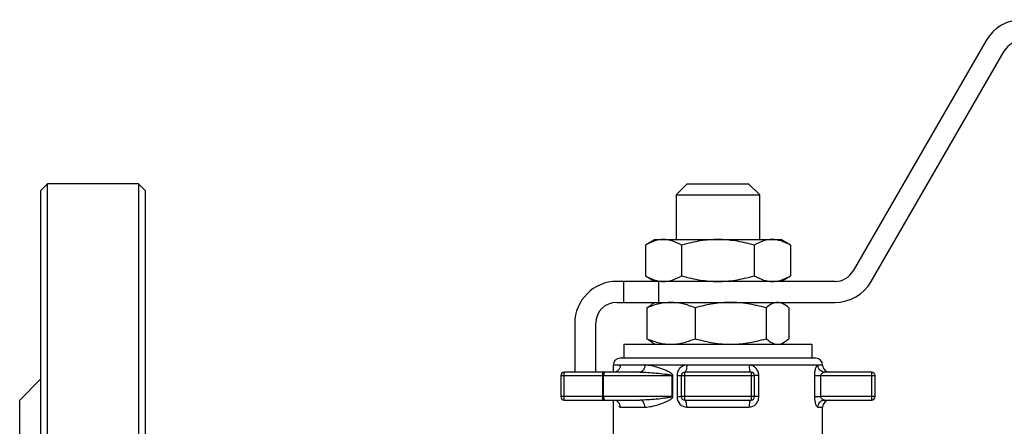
# Model space of a CAD drawing. Header units: millimetres. Extents: x -100 to 185, y -75 to 99.
# Tile 3 of 4: x -100 to 41, y 40 to 98. Entities that reach past the tile are written whole.
import ezdxf

# ---------------------------------------------------------------- set-up
doc = ezdxf.new("R2010")
doc.units = ezdxf.units.MM

msp = doc.modelspace()

# ---------------------------------------------------------------- linework, layer by layer
at = {"color": 7, "linetype": 'Continuous', "lineweight": 25}
for p, q in [((38.42, 95.5), (19.37, 62.5)), ((21.96, 61), (41.02, 94)), ((-96, 75), (-97, 74)), ((-83, 75), (-96, 75)), ((-96, -75), (-96, 75)), ((-82, 74), (-83, 75)), ((-83, 75), (-83, -75)), ((-4.4, 75), (-6, 73.4)), ((-4.4, 75), (4.4, 75)), ((6, 73.4), (4.4, 75)), ((-97, 74), (-97, -74)), ((-82, -74), (-82, 74)), ((-6, 73.4), (-6, 67)), ((-6, 73.4), (6, 73.4)), ((6, 67), (6, 73.4)), ((-9, 67), (-10.39, 66.2)), ((-9, 67), (9, 67)), ((10.39, 66.2), (9, 67)), ((-10.39, 66.2), (-10.39, 61.8)), ((-5.2, 66.2), (-5.2, 61.8)), ((5.2, 66.2), (5.2, 61.8)), ((10.39, 66.2), (10.39, 61.8)), ((16.77, 61), (-14.5, 61)), ((-13.5, 61), (-13.5, 58)), ((-10.39, 61.8), (-9, 61)), ((-8.5, 61), (-8.5, 58)), ((9, 61), (10.39, 61.8)), ((-14.5, 58), (16.77, 58)), ((-9, 58), (-9.5, 57.71)), ((9.5, 57.71), (9, 58)), ((-10.18, 57.2), (-9.48, 57.68)), ((-10.18, 57.2), (-10.18, 52.8)), ((-3.27, 57.2), (-3.27, 52.8)), ((6.91, 57.2), (6.91, 52.8)), ((10.18, 57.2), (10.18, 52.8)), ((-20.5, 55), (-20.5, 48)), ((-17.5, 48), (-17.5, 55)), ((-9.48, 52.29), (-10.18, 52.8)), ((-9.49, 52.28), (-9, 52)), ((9, 52), (9.49, 52.28)), ((9.48, 52.29), (10.18, 52.8)), ((-13.49, 52), (-13.49, 50)), ((-13.49, 52), (13.49, 52)), ((13.49, 50), (13.49, 52)), ((14, 50), (-14, 50)), ((-11.17, 48), (-22, 48)), ((-22, 44), (-22, 48)), ((-16.53, 48), (-16.53, 44)), ((-15, 49), (-15, 48)), ((15, 49), (-15, 49)), ((4.75, 48), (-4.75, 48)), ((-4.75, 44), (-4.75, 48)), ((4.75, 48), (4.75, 44)), ((22, 48), (15.28, 48)), ((22, 48), (22, 44)), ((-97, 47), (-100, 44)), ((-22.5, 47.5), (-6.46, 47.5)), ((-22.5, 47.5), (-22.5, 44.5)), ((-16.38, 44.5), (-16.38, 47.5)), ((-6.58, 47.5), (-6.58, 44.5)), ((-6.46, 44.5), (-6.46, 47.5)), ((-5.86, 47.5), (-5.86, 44.5)), ((-5.25, 47.5), (5.25, 47.5)), ((-5.25, 47.5), (-5.25, 44.5)), ((5.25, 44.5), (5.25, 47.5)), ((5.86, 44.5), (5.86, 47.5)), ((13.81, 47.5), (13.81, 44.5)), ((14.73, 44.5), (14.73, 47.5)), ((14.73, 47.5), (22.5, 47.5)), ((22.5, 44.5), (22.5, 47.5)), ((-100, -44), (-100, 44)), ((-6.58, 44.5), (-22.5, 44.5)), ((-22, 44), (-11.17, 44)), ((-15, 44), (-15, 38)), ((5.25, 44.5), (-5.25, 44.5)), ((-4.75, 44), (4.75, 44)), ((22.5, 44.5), (14.73, 44.5)), ((15.28, 44), (22, 44)), ((-14, 43), (-10.47, 43)), ((-4.45, 43), (4.45, 43)), ((15, 38), (15, 43))]:
    msp.add_line(p, q, dxfattribs=at)
at = {"color": 1, "linetype": 'Continuous', "lineweight": 25}
msp.add_line((14.32, 43), (15, 43), dxfattribs=at)
at = {"color": 7, "linetype": 'Continuous', "lineweight": 25, "flags": 128}
for points in [[(-16.22, 48), (-16.25, 47.99), (-16.28, 47.96), (-16.31, 47.92), (-16.33, 47.85), (-16.35, 47.78), (-16.36, 47.69), (-16.37, 47.6), (-16.38, 47.5)], [(-16.38, 44.5), (-16.37, 44.4), (-16.36, 44.31), (-16.35, 44.22), (-16.33, 44.15), (-16.31, 44.08), (-16.28, 44.04), (-16.25, 44.01), (-16.22, 44)]]:
    msp.add_lwpolyline(points, dxfattribs=at)
at = {"color": 7, "linetype": 'Continuous', "lineweight": 25}
for centre, radius, start, end in [((43.61, 92.5), 6, 90, 150), ((43.61, 92.5), 3, 90, 150), ((16.77, 64), 3, 270, 330), ((-14.5, 55), 6, 90, 180), ((16.77, 64), 6, 270, 330), ((-14.5, 55), 3, 90, 180), ((-14, 49), 1, 90, 180), ((14, 49), 1, 0, 90), ((-22, 47.5), 0.5, 90, 180), ((-4.75, 47.5), 0.5, 90, 180), ((4.75, 47.5), 0.5, 0, 90), ((16, 49), 1, 180, 270), ((22, 47.5), 0.5, 0, 90), ((-22, 44.5), 0.5, 180, 270), ((-4.75, 44.5), 0.5, 180, 270), ((4.75, 44.5), 0.5, 270, 0), ((16, 43), 1, 90, 180), ((22, 44.5), 0.5, 270, 0)]:
    msp.add_arc(centre, radius, start, end, dxfattribs=at)
for points, knots in [([(-7.79, 67), (-8.19, 67), (-8.61, 66.94), (-9.48, 66.67), (-9.93, 66.47), (-10.39, 66.2)], [0, 0, 0, 0, 0.5, 0.5, 1, 1, 1, 1]), ([(-5.2, 66.2), (-5.68, 66.47), (-6.12, 66.67), (-6.97, 66.93), (-7.38, 67), (-7.79, 67)], [0, 0, 0, 0, 0.5, 0.5, 1, 1, 1, 1]), ([(0, 67), (-0.8, 67), (-1.63, 66.94), (-3.37, 66.67), (-4.26, 66.47), (-5.2, 66.2)], [0, 0, 0, 0, 0.5, 0.5, 1, 1, 1, 1]), ([(5.2, 66.2), (4.24, 66.47), (3.35, 66.67), (1.65, 66.93), (0.83, 67), (0, 67)], [0, 0, 0, 0, 0.5, 0.5, 1, 1, 1, 1]), ([(7.79, 67), (7.39, 67), (6.98, 66.94), (6.11, 66.67), (5.66, 66.47), (5.2, 66.2)], [0, 0, 0, 0, 0.5, 0.5, 1, 1, 1, 1]), ([(10.39, 66.2), (9.91, 66.47), (9.47, 66.67), (8.62, 66.93), (8.21, 67), (7.79, 67)], [0, 0, 0, 0, 0.5, 0.5, 1, 1, 1, 1]), ([(-10.39, 61.8), (-9.91, 61.53), (-9.47, 61.33), (-8.62, 61.07), (-8.21, 61), (-7.79, 61)], [0, 0, 0, 0, 0.5, 0.5, 1, 1, 1, 1]), ([(-7.79, 61), (-7.39, 61), (-6.98, 61.06), (-6.11, 61.33), (-5.66, 61.53), (-5.2, 61.8)], [0, 0, 0, 0, 0.5, 0.5, 1, 1, 1, 1]), ([(-5.2, 61.8), (-4.24, 61.53), (-3.35, 61.33), (-1.65, 61.07), (-0.83, 61), (0, 61)], [0, 0, 0, 0, 0.5, 0.5, 1, 1, 1, 1]), ([(0, 61), (0.8, 61), (1.63, 61.06), (3.37, 61.33), (4.26, 61.53), (5.2, 61.8)], [0, 0, 0, 0, 0.5, 0.5, 1, 1, 1, 1]), ([(5.2, 61.8), (5.68, 61.53), (6.12, 61.33), (6.97, 61.07), (7.38, 61), (7.79, 61)], [0, 0, 0, 0, 0.5, 0.5, 1, 1, 1, 1]), ([(7.79, 61), (8.19, 61), (8.61, 61.06), (9.48, 61.33), (9.93, 61.53), (10.39, 61.8)], [0, 0, 0, 0, 0.5, 0.5, 1, 1, 1, 1]), ([(-6.72, 58), (-7.26, 58), (-7.81, 57.94), (-8.96, 57.67), (-9.56, 57.47), (-10.18, 57.2)], [0, 0, 0, 0, 0.5, 0.5, 1, 1, 1, 1]), ([(-3.27, 57.2), (-3.91, 57.47), (-4.5, 57.67), (-5.63, 57.93), (-6.17, 58), (-6.72, 58)], [0, 0, 0, 0, 0.5, 0.5, 1, 1, 1, 1]), ([(1.82, 58), (1.03, 58), (0.22, 57.94), (-1.48, 57.67), (-2.36, 57.47), (-3.27, 57.2)], [0, 0, 0, 0, 0.5, 0.5, 1, 1, 1, 1]), ([(6.91, 57.2), (6, 57.46), (5.12, 57.67), (3.42, 57.94), (2.6, 58), (1.82, 58)], [0, 0, 0, 0, 0.5, 0.5, 1, 1, 1, 1]), ([(8.54, 58), (8.28, 58), (8.02, 57.93), (7.49, 57.67), (7.21, 57.47), (6.91, 57.2)], [0, 0, 0, 0, 0.5, 0.5, 1, 1, 1, 1]), ([(10.18, 57.2), (9.89, 57.46), (9.6, 57.67), (9.06, 57.94), (8.79, 58), (8.54, 58)], [0, 0, 0, 0, 0.5, 0.5, 1, 1, 1, 1]), ([(-10.18, 52.8), (-9.54, 52.53), (-8.95, 52.33), (-7.82, 52.07), (-7.28, 52), (-6.72, 52)], [0, 0, 0, 0, 0.5, 0.5, 1, 1, 1, 1]), ([(-6.72, 52), (-6.19, 52), (-5.64, 52.06), (-4.49, 52.33), (-3.89, 52.53), (-3.27, 52.8)], [0, 0, 0, 0, 0.5, 0.5, 1, 1, 1, 1]), ([(-3.27, 52.8), (-2.33, 52.53), (-1.47, 52.33), (0.2, 52.07), (1, 52), (1.82, 52)], [0, 0, 0, 0, 0.5, 0.5, 1, 1, 1, 1]), ([(1.82, 52), (2.6, 52), (3.41, 52.06), (5.11, 52.33), (5.99, 52.53), (6.91, 52.8)], [0, 0, 0, 0, 0.5, 0.5, 1, 1, 1, 1]), ([(6.91, 52.8), (7.21, 52.53), (7.49, 52.33), (8.02, 52.07), (8.28, 52), (8.54, 52)], [0, 0, 0, 0, 0.5, 0.5, 1, 1, 1, 1]), ([(-10.47, 49), (-10.47, 48.74), (-10.55, 48.48), (-10.8, 48.11), (-10.99, 48), (-11.17, 48)], [0, 0, 0, 0, 0.5, 0.5, 1, 1, 1, 1]), ([(-11.17, 48), (-10.42, 48), (-9.63, 47.95), (-8.43, 47.84), (-8.03, 47.79), (-7.43, 47.71), (-7.23, 47.69), (-6.94, 47.63), (-6.85, 47.62), (-6.72, 47.58), (-6.68, 47.57), (-6.61, 47.54), (-6.58, 47.52), (-6.58, 47.5)], [0, 0, 0, 0, 0.5, 0.5, 0.75, 0.75, 0.875, 0.875, 0.9375, 0.9375, 0.96875, 0.96875, 1, 1, 1, 1]), ([(-6.46, 47.5), (-6.46, 47.56), (-6.49, 47.61), (-6.55, 47.7), (-6.59, 47.74), (-6.7, 47.85), (-6.79, 47.9), (-7.05, 48.06), (-7.23, 48.14), (-7.76, 48.38), (-8.12, 48.51), (-9.17, 48.85), (-9.85, 49), (-10.47, 49)], [0, 0, 0, 0, 0.03125, 0.03125, 0.0625, 0.0625, 0.125, 0.125, 0.25, 0.25, 0.5, 0.5, 1, 1, 1, 1]), ([(-4.45, 49), (-4.82, 49), (-5.17, 48.85), (-5.57, 48.44), (-5.67, 48.27), (-5.82, 47.9), (-5.86, 47.7), (-5.86, 47.5)], [0, 0, 0, 0, 0.5, 0.5, 0.75, 0.75, 1, 1, 1, 1]), ([(-4.45, 49), (-4.45, 48.74), (-4.49, 48.48), (-4.6, 48.11), (-4.67, 48), (-4.75, 48)], [0, 0, 0, 0, 0.5, 0.5, 1, 1, 1, 1]), ([(4.45, 49), (4.45, 48.74), (4.49, 48.48), (4.6, 48.11), (4.67, 48), (4.75, 48)], [0, 0, 0, 0, 0.5, 0.5, 1, 1, 1, 1]), ([(5.86, 47.5), (5.86, 47.7), (5.82, 47.9), (5.67, 48.27), (5.57, 48.44), (5.17, 48.85), (4.82, 49), (4.45, 49)], [0, 0, 0, 0, 0.25, 0.25, 0.5, 0.5, 1, 1, 1, 1]), ([(14.32, 49), (14.21, 49), (14.08, 48.85), (13.93, 48.44), (13.89, 48.27), (13.83, 47.9), (13.81, 47.7), (13.81, 47.5)], [0, 0, 0, 0, 0.5, 0.5, 0.75, 0.75, 1, 1, 1, 1]), ([(15.28, 48), (15.03, 48), (14.78, 48.11), (14.43, 48.48), (14.32, 48.74), (14.32, 49)], [0, 0, 0, 0, 0.5, 0.5, 1, 1, 1, 1]), ([(14.73, 47.5), (14.73, 47.57), (14.75, 47.63), (14.81, 47.76), (14.86, 47.81), (15.02, 47.95), (15.16, 48), (15.28, 48)], [0, 0, 0, 0, 0.25, 0.25, 0.5, 0.5, 1, 1, 1, 1]), ([(-5.86, 47.5), (-5.68, 47.5), (-5.52, 47.5), (-5.31, 47.5), (-5.25, 47.5), (-5.25, 47.5)], [0, 0, 0, 0, 0.5, 0.5, 1, 1, 1, 1]), ([(5.86, 47.5), (5.68, 47.5), (5.52, 47.5), (5.31, 47.5), (5.25, 47.5), (5.25, 47.5)], [0, 0, 0, 0, 0.5, 0.5, 1, 1, 1, 1]), ([(13.81, 47.5), (13.88, 47.5), (14.01, 47.5), (14.34, 47.5), (14.53, 47.5), (14.73, 47.5)], [0, 0, 0, 0, 0.5, 0.5, 1, 1, 1, 1]), ([(-6.58, 44.5), (-6.58, 44.48), (-6.61, 44.46), (-6.68, 44.43), (-6.72, 44.42), (-6.85, 44.39), (-6.94, 44.37), (-7.23, 44.31), (-7.43, 44.29), (-8.03, 44.21), (-8.43, 44.16), (-9.63, 44.05), (-10.42, 44), (-11.17, 44)], [0, 0, 0, 0, 0.03125, 0.03125, 0.0625, 0.0625, 0.125, 0.125, 0.25, 0.25, 0.5, 0.5, 1, 1, 1, 1]), ([(-10.47, 43), (-10.47, 43.26), (-10.55, 43.52), (-10.8, 43.89), (-10.99, 44), (-11.17, 44)], [0, 0, 0, 0, 0.5, 0.5, 1, 1, 1, 1]), ([(-10.47, 43), (-9.85, 43), (-9.17, 43.15), (-8.12, 43.49), (-7.77, 43.62), (-7.23, 43.86), (-7.05, 43.94), (-6.79, 44.1), (-6.7, 44.16), (-6.59, 44.26), (-6.55, 44.3), (-6.49, 44.39), (-6.46, 44.44), (-6.46, 44.5)], [0, 0, 0, 0, 0.5, 0.5, 0.75, 0.75, 0.875, 0.875, 0.9375, 0.9375, 0.96875, 0.96875, 1, 1, 1, 1]), ([(-5.86, 44.5), (-5.86, 44.09), (-5.7, 43.7), (-5.17, 43.15), (-4.82, 43), (-4.45, 43)], [0, 0, 0, 0, 0.5, 0.5, 1, 1, 1, 1]), ([(-5.86, 44.5), (-5.68, 44.5), (-5.52, 44.5), (-5.31, 44.5), (-5.25, 44.5), (-5.25, 44.5)], [0, 0, 0, 0, 0.5, 0.5, 1, 1, 1, 1]), ([(-4.45, 43), (-4.45, 43.26), (-4.49, 43.52), (-4.6, 43.89), (-4.67, 44), (-4.75, 44)], [0, 0, 0, 0, 0.5, 0.5, 1, 1, 1, 1]), ([(4.45, 43), (4.82, 43), (5.17, 43.15), (5.57, 43.56), (5.67, 43.73), (5.82, 44.1), (5.86, 44.3), (5.86, 44.5)], [0, 0, 0, 0, 0.5, 0.5, 0.75, 0.75, 1, 1, 1, 1]), ([(4.75, 44), (4.67, 44), (4.6, 43.89), (4.49, 43.52), (4.45, 43.26), (4.45, 43)], [0, 0, 0, 0, 0.5, 0.5, 1, 1, 1, 1]), ([(5.86, 44.5), (5.68, 44.5), (5.52, 44.5), (5.31, 44.5), (5.25, 44.5), (5.25, 44.5)], [0, 0, 0, 0, 0.5, 0.5, 1, 1, 1, 1]), ([(13.81, 44.5), (13.81, 44.09), (13.88, 43.7), (14.08, 43.15), (14.21, 43), (14.32, 43)], [0, 0, 0, 0, 0.5, 0.5, 1, 1, 1, 1]), ([(13.81, 44.5), (13.88, 44.5), (14.01, 44.5), (14.34, 44.5), (14.53, 44.5), (14.73, 44.5)], [0, 0, 0, 0, 0.5, 0.5, 1, 1, 1, 1]), ([(14.32, 43), (14.32, 43.26), (14.43, 43.52), (14.78, 43.89), (15.03, 44), (15.28, 44)], [0, 0, 0, 0, 0.5, 0.5, 1, 1, 1, 1]), ([(15.28, 44), (15.16, 44), (15.02, 44.05), (14.8, 44.23), (14.73, 44.36), (14.73, 44.5)], [0, 0, 0, 0, 0.5, 0.5, 1, 1, 1, 1])]:
    msp.add_open_spline(points, degree=3, knots=knots, dxfattribs=at)
at = {"color": 1, "linetype": 'Continuous', "lineweight": 25}
for points, knots in [([(-14, 49), (-14.01, 48.87), (-14.04, 48.6), (-14.26, 48.29), (-14.45, 48.1), (-14.57, 48.08), (-14.57, 48.08)], [0, 0, 0, 0, 0.333292, 0.666585, 0.999877, 1, 1, 1, 1]), ([(-14, 43), (-14.01, 43.13), (-14.04, 43.4), (-14.26, 43.71), (-14.45, 43.9), (-14.57, 43.92), (-14.57, 43.92)], [0, 0, 0, 0, 0.333293, 0.666585, 0.999878, 1, 1, 1, 1])]:
    msp.add_open_spline(points, degree=3, knots=knots, dxfattribs=at)
for points in [[(-14, 49), (-14.07, 49), (-14.13, 48.96), (-14.19, 48.89)], [(-14.19, 43.11), (-14.13, 43.04), (-14.07, 43), (-14, 43)]]:
    msp.add_open_spline(points, degree=3, dxfattribs=at)
at = {"color": 7, "linetype": 'Continuous', "lineweight": 25}
msp.add_open_spline([(-6.46, 44.5), (-6.5, 44.5), (-6.54, 44.5), (-6.58, 44.5)], degree=3, dxfattribs=at)

doc.saveas('drawing.dxf')
